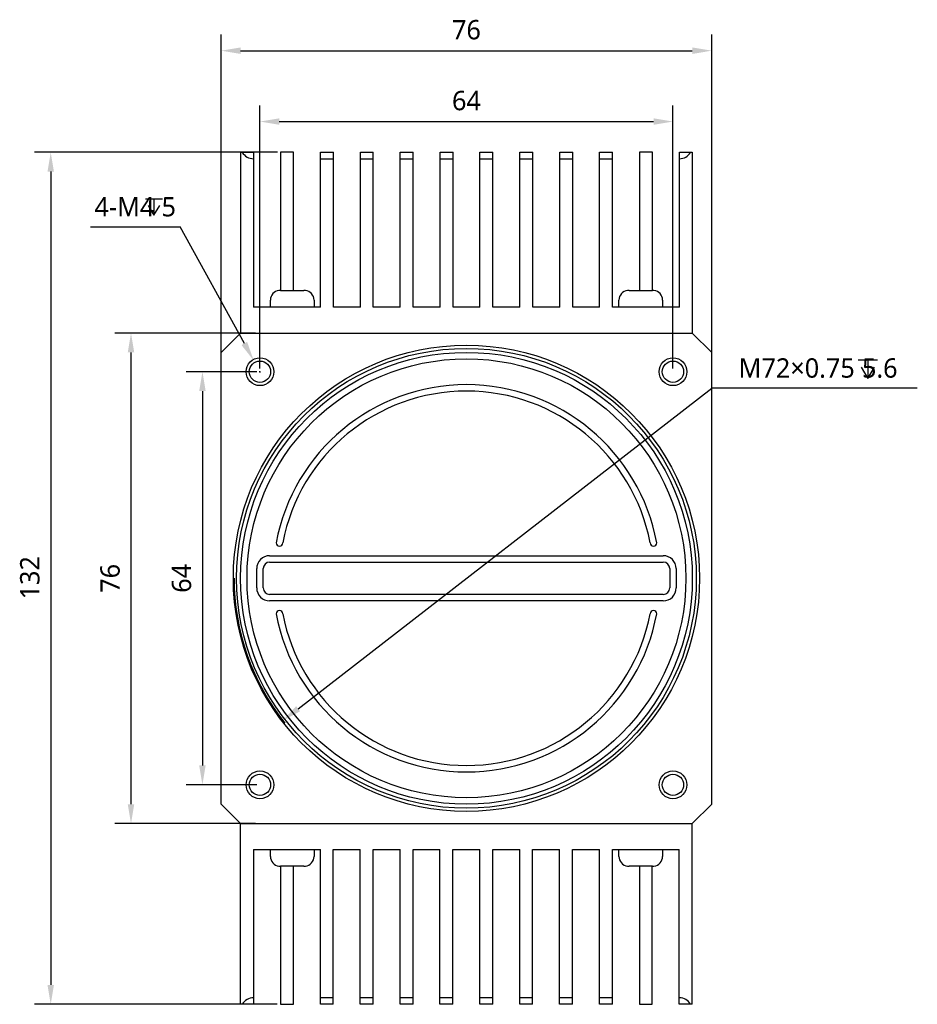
# Model space of a CAD drawing. Header units: millimetres. Extents: x 37 to 414, y 102 to 288.
# Tile 1 of 4: x 37 to 176, y 135 to 288. Entities that reach past the tile are written whole.
import ezdxf

# ---------------------------------------------------------------- set-up
doc = ezdxf.new("R2010")
doc.units = ezdxf.units.MM
doc.header["$LTSCALE"] = 23.1
doc.layers.get('0').update_dxf_attribs({"linetype": 'CONTINUOUS'})
doc.layers.add('00_COMPONENTS', color=7, linetype='CONTINUOUS')
doc.layers.add('51__DRAFT_DIMS', color=7, linetype='CONTINUOUS')
doc.styles.get("Standard").update_dxf_attribs({"font": 'Roboto-Regular.ttf'})

# ---------------------------------------------------------------- blocks, each defined once
blk = doc.blocks.new('_FILLED')
at = {"color": 0, "linetype": 'ByBlock'}
blk.add_solid([(0, 0), (-1, 0.167), (-1, -0.167)], dxfattribs=at)

msp = doc.modelspace()

# ---------------------------------------------------------------- linework, layer by layer
at = {"layer": '00_COMPONENTS'}
for p, q in [((71.33, 267.36), (71.33, 239.36)), ((71.33, 267.36), (73.35, 267.36)), ((73.35, 267.36), (73.35, 243.36)), ((77.53, 267.36), (77.53, 245.96)), ((79.53, 267.36), (77.53, 267.36)), ((79.53, 245.95), (79.53, 267.36)), ((83.71, 243.36), (83.71, 267.36)), ((83.71, 267.36), (85.71, 267.36)), ((85.71, 243.36), (85.71, 267.36)), ((89.89, 243.36), (89.89, 267.36)), ((89.89, 267.36), (91.89, 267.36)), ((91.89, 243.36), (91.89, 267.36)), ((96.07, 243.36), (96.07, 267.36)), ((96.07, 267.36), (98.07, 267.36)), ((98.07, 243.36), (98.07, 267.36)), ((102.25, 243.36), (102.25, 267.36)), ((102.25, 267.36), (104.25, 267.36)), ((104.25, 243.36), (104.25, 267.36)), ((108.43, 243.36), (108.43, 267.36)), ((108.43, 267.36), (110.43, 267.36)), ((110.43, 243.36), (110.43, 267.36)), ((114.61, 243.36), (114.61, 267.36)), ((114.61, 267.36), (116.61, 267.36)), ((116.61, 243.36), (116.61, 267.36)), ((120.79, 267.36), (122.79, 267.36)), ((120.79, 243.36), (120.79, 267.36)), ((122.79, 243.36), (122.79, 267.36)), ((126.97, 267.36), (128.97, 267.36)), ((126.97, 243.36), (126.97, 267.36)), ((128.97, 243.36), (128.97, 267.36)), ((135.15, 267.36), (133.15, 267.36)), ((133.15, 267.36), (133.15, 245.95)), ((135.15, 245.96), (135.15, 267.36)), ((139.33, 267.36), (141.33, 267.36)), ((139.33, 243.36), (139.33, 267.36)), ((141.33, 267.36), (141.33, 239.36)), ((73.33, 266.36), (73.35, 266.36)), ((83.71, 266.36), (85.71, 266.36)), ((89.89, 266.36), (91.89, 266.36)), ((96.07, 266.36), (98.07, 266.36)), ((102.25, 266.36), (104.25, 266.36)), ((108.43, 266.36), (110.43, 266.36)), ((114.61, 266.36), (116.61, 266.36)), ((120.79, 266.36), (122.79, 266.36)), ((126.97, 266.36), (128.97, 266.36)), ((77.28, 245.95), (77.28, 245.94)), ((77.52, 245.96), (78.83, 245.96)), ((78.83, 245.96), (78.83, 245.94)), ((79.83, 245.94), (79.83, 245.96)), ((79.83, 245.96), (81.14, 245.96)), ((81.38, 245.94), (81.38, 245.95)), ((131.28, 245.95), (131.28, 245.94)), ((131.52, 245.96), (132.83, 245.96)), ((132.83, 245.96), (132.83, 245.94)), ((133.83, 245.96), (135.14, 245.96)), ((133.83, 245.94), (133.83, 245.96)), ((135.38, 245.94), (135.38, 245.95)), ((75.96, 243.36), (75.96, 244.46)), ((82.71, 244.46), (82.71, 243.36)), ((129.96, 243.36), (129.96, 244.46)), ((136.71, 244.46), (136.71, 243.36)), ((83.71, 243.36), (73.35, 243.36)), ((89.89, 243.36), (85.71, 243.36)), ((96.07, 243.36), (91.89, 243.36)), ((102.25, 243.36), (98.07, 243.36)), ((108.43, 243.36), (104.25, 243.36)), ((114.61, 243.36), (110.43, 243.36)), ((120.79, 243.36), (116.61, 243.36)), ((126.97, 243.36), (122.79, 243.36)), ((139.33, 243.36), (128.97, 243.36)), ((71.33, 239.36), (68.33, 236.36)), ((71.33, 239.36), (141.33, 239.36)), ((144.33, 236.36), (141.33, 239.36)), ((68.33, 166.36), (68.33, 236.36)), ((144.33, 166.36), (144.33, 236.36)), ((75.83, 204.86), (136.83, 204.86)), ((75.83, 203.86), (136.83, 203.86)), ((73.83, 199.86), (73.83, 202.86)), ((74.83, 199.86), (74.83, 202.86)), ((137.83, 202.86), (137.83, 199.86)), ((138.83, 202.86), (138.83, 199.86)), ((136.83, 198.86), (75.83, 198.86)), ((136.83, 197.86), (75.83, 197.86)), ((68.33, 166.36), (71.33, 163.36)), ((141.33, 163.36), (144.33, 166.36)), ((71.33, 163.36), (141.33, 163.36)), ((71.33, 135.36), (71.33, 163.36)), ((141.33, 135.36), (141.33, 163.36)), ((73.33, 159.36), (83.69, 159.36)), ((73.33, 159.36), (73.33, 135.36)), ((75.96, 158.26), (75.96, 159.36)), ((82.71, 159.36), (82.71, 158.26)), ((83.69, 135.36), (83.69, 159.36)), ((85.69, 159.36), (89.87, 159.36)), ((85.69, 135.36), (85.69, 159.36)), ((89.87, 135.36), (89.87, 159.36)), ((91.87, 159.36), (96.05, 159.36)), ((91.87, 135.36), (91.87, 159.36)), ((96.05, 135.36), (96.05, 159.36)), ((98.05, 159.36), (102.23, 159.36)), ((98.05, 135.36), (98.05, 159.36)), ((102.23, 135.36), (102.23, 159.36)), ((104.23, 159.36), (108.41, 159.36)), ((104.23, 135.36), (104.23, 159.36)), ((108.41, 135.36), (108.41, 159.36)), ((110.41, 159.36), (114.59, 159.36)), ((110.41, 135.36), (110.41, 159.36)), ((114.59, 135.36), (114.59, 159.36)), ((116.59, 159.36), (120.77, 159.36)), ((116.59, 135.36), (116.59, 159.36)), ((120.77, 135.36), (120.77, 159.36)), ((122.77, 159.36), (126.95, 159.36)), ((122.77, 135.36), (122.77, 159.36)), ((126.95, 135.36), (126.95, 159.36)), ((128.95, 159.36), (139.31, 159.36)), ((128.95, 135.36), (128.95, 159.36)), ((129.96, 158.26), (129.96, 159.36)), ((136.71, 159.36), (136.71, 158.26)), ((139.31, 135.36), (139.31, 159.36)), ((77.28, 156.77), (77.28, 156.77)), ((77.51, 156.76), (77.51, 135.36)), ((78.83, 156.76), (77.52, 156.76)), ((78.83, 156.77), (78.83, 156.76)), ((79.51, 135.36), (79.51, 156.77)), ((79.83, 156.76), (79.83, 156.77)), ((81.14, 156.76), (79.83, 156.76)), ((81.38, 156.77), (81.38, 156.77)), ((131.28, 156.77), (131.28, 156.77)), ((132.83, 156.76), (131.52, 156.76)), ((132.83, 156.77), (132.83, 156.76)), ((133.13, 156.77), (133.13, 135.36)), ((133.83, 156.76), (133.83, 156.77)), ((135.14, 156.76), (133.83, 156.76)), ((135.13, 135.36), (135.13, 156.76)), ((135.38, 156.77), (135.38, 156.77)), ((85.69, 136.36), (83.69, 136.36)), ((91.87, 136.36), (89.87, 136.36)), ((98.05, 136.36), (96.05, 136.36)), ((104.23, 136.36), (102.23, 136.36)), ((110.41, 136.36), (108.41, 136.36)), ((116.59, 136.36), (114.59, 136.36)), ((122.77, 136.36), (120.77, 136.36)), ((128.95, 136.36), (126.95, 136.36)), ((139.33, 136.36), (139.31, 136.36)), ((73.33, 135.36), (71.33, 135.36)), ((77.51, 135.36), (79.51, 135.36)), ((85.69, 135.36), (83.69, 135.36)), ((91.87, 135.36), (89.87, 135.36)), ((98.05, 135.36), (96.05, 135.36)), ((104.23, 135.36), (102.23, 135.36)), ((110.41, 135.36), (108.41, 135.36)), ((116.59, 135.36), (114.59, 135.36)), ((122.77, 135.36), (120.77, 135.36)), ((128.95, 135.36), (126.95, 135.36)), ((133.13, 135.36), (135.13, 135.36)), ((141.33, 135.36), (139.31, 135.36))]:
    msp.add_line(p, q, dxfattribs=at)
for centre, radius in [((106.33, 201.36), 36.12), ((106.33, 201.36), 35.62), ((106.33, 201.36), 35), ((74.33, 233.36), 2.15), ((106.33, 201.36), 34), ((74.33, 233.36), 1.65), ((138.33, 233.36), 2.15), ((138.33, 233.36), 1.65), ((74.33, 169.36), 2.15), ((74.33, 169.36), 1.65), ((138.33, 169.36), 2.15), ((138.33, 169.36), 1.65)]:
    msp.add_circle(centre, radius, dxfattribs=at)
for centre, radius, start, end in [((77.46, 244.46), 1.5, 96.6317, 180), ((77.52, 244.36), 1.6, 89.9885, 98.6235), ((77.52, 244.34), 1.62, 89.9997, 90.7113), ((81.14, 244.36), 1.6, 81.3771, 90.0122), ((81.21, 244.46), 1.5, 0, 83.3683), ((131.46, 244.46), 1.5, 96.6317, 180), ((131.52, 244.36), 1.6, 89.9885, 98.6235), ((131.52, 244.34), 1.62, 89.9997, 90.7113), ((135.14, 244.36), 1.6, 81.3771, 90.0122), ((135.21, 244.46), 1.5, 0, 83.3683), ((106.33, 201.36), 30, 10.564, 169.436), ((106.33, 201.36), 29, 10.9327, 169.0673), ((77.35, 206.86), 0.509, 180, 360), ((135.31, 206.86), 0.509, 180, 360), ((75.83, 202.86), 2, 90, 180), ((136.83, 202.86), 2, 0, 90), ((75.83, 202.86), 1, 90, 180), ((136.83, 202.86), 1, 0, 90), ((75.83, 199.86), 2, 180, 270), ((75.83, 199.86), 1, 180, 270), ((136.83, 199.86), 2, 270, 360), ((136.83, 199.86), 1, 270, 360), ((77.35, 195.86), 0.509, 0, 180), ((106.33, 201.36), 30, 190.564, 349.436), ((106.33, 201.36), 29, 190.9327, 349.0673), ((135.31, 195.86), 0.509, 0, 180), ((77.46, 158.26), 1.5, 180, 263.3683), ((81.21, 158.26), 1.5, 276.6317, 360), ((131.46, 158.26), 1.5, 180, 263.3683), ((135.21, 158.26), 1.5, 276.6317, 360), ((77.52, 158.35), 1.6, 261.3771, 270.0122), ((81.14, 158.35), 1.6, 269.9885, 278.6235), ((81.14, 158.38), 1.62, 269.9997, 270.7113), ((131.52, 158.35), 1.6, 261.3771, 270.0122), ((135.14, 158.35), 1.6, 269.9885, 278.6235), ((135.14, 158.38), 1.62, 269.9997, 270.7113)]:
    msp.add_arc(centre, radius, start, end, dxfattribs=at)
for centre, major_axis, start_param, end_param in [((73.33, 268.36), (2, 0), -2.617994, -1.570796), ((139.33, 268.36), (0, 2), -3.141593, -2.094395), ((73.33, 134.36), (2, 0), 1.570796, 2.617994), ((139.33, 134.36), (2, 0), 0.523599, 1.570796)]:
    msp.add_ellipse(centre, major_axis=major_axis, ratio=1, start_param=start_param, end_param=end_param, dxfattribs=at)
for points in [[(78.83, 245.94), (78.91, 245.94), (79.08, 245.95), (79.33, 245.95), (79.58, 245.95), (79.75, 245.94), (79.83, 245.94)], [(132.83, 245.94), (132.91, 245.94), (133.08, 245.95), (133.33, 245.95), (133.58, 245.95), (133.75, 245.94), (133.83, 245.94)], [(79.83, 156.77), (79.75, 156.77), (79.58, 156.77), (79.33, 156.77), (79.08, 156.77), (78.91, 156.77), (78.83, 156.77)], [(133.83, 156.77), (133.75, 156.77), (133.58, 156.77), (133.33, 156.77), (133.08, 156.77), (132.91, 156.77), (132.83, 156.77)]]:
    msp.add_open_spline(points, degree=3, knots=[0, 0, 0, 0, 0.249997, 0.5, 0.750003, 1, 1, 1, 1], dxfattribs=at)
at = {"layer": '51__DRAFT_DIMS'}
for p, q in [((68.33, 234.03), (68.33, 285.6)), ((144.33, 234.03), (144.33, 285.6)), ((71.33, 283.1), (141.33, 283.1)), ((74.33, 233.86), (74.33, 274.62)), ((138.33, 233.86), (138.33, 274.62)), ((77.33, 272.12), (135.33, 272.12)), ((77.03, 267.36), (39.41, 267.36)), ((41.91, 264.36), (41.91, 138.36)), ((56.61, 260.13), (59.21, 260.13)), ((57.91, 260.13), (57.91, 257.63)), ((57.01, 259.13), (57.91, 257.63)), ((57.91, 257.63), (58.81, 259.13)), ((48.06, 255.8), (61.95, 255.8)), ((71.92, 237.73), (61.95, 255.8)), ((73.66, 239.36), (51.85, 239.36)), ((54.35, 236.36), (54.35, 166.36)), ((167.01, 235.22), (170.02, 235.22)), ((168.51, 235.22), (168.51, 232.32)), ((74.33, 233.27), (74.33, 233.45)), ((167.47, 234.06), (168.51, 232.32)), ((168.51, 232.32), (169.55, 234.06)), ((73.83, 233.36), (62.92, 233.36)), ((74.24, 233.36), (74.42, 233.36)), ((65.42, 230.36), (65.42, 172.36)), ((80.24, 181.15), (144.37, 230.82)), ((176.19, 230.82), (144.37, 230.82)), ((73.83, 169.36), (62.92, 169.36)), ((73.66, 163.36), (51.85, 163.36)), ((77.01, 135.36), (39.41, 135.36))]:
    msp.add_line(p, q, dxfattribs=at)
msp.add_arc((106.33, 201.36), 36, 180, 218.5553, dxfattribs=at)

# ---------------------------------------------------------------- block references
at = {"layer": '51__DRAFT_DIMS', "xscale": 3, "yscale": 3, "zscale": 3}
for p, rotation in [((68.33, 283.1), 180), ((74.33, 272.12), 180), ((41.91, 267.36), 90), ((54.35, 239.36), 89.99999999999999), ((73.36, 235.11), 298.8894009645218), ((65.42, 233.36), 89.99999999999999), ((77.87, 179.31), 217.7595955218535), ((65.42, 169.36), 270), ((54.35, 163.36), 270), ((41.91, 135.36), 270)]:
    msp.add_blockref('_FILLED', p, dxfattribs=dict(at, rotation=rotation))
for p in [(144.33, 283.1), (138.33, 272.12)]:
    msp.add_blockref('_FILLED', p, dxfattribs=at)

# ---------------------------------------------------------------- texts
at = {"layer": '51__DRAFT_DIMS', "char_height": 3, "line_spacing_factor": 0.9}
for s, insert, attachment_point in [('\\A1;76', (106.33, 287.85), 2), ('\\A1;64', (106.33, 276.87), 2), ('\\A1;{4-M4{\\fgdt; }5}', (61.32, 260.43), 3), ('\\A1;{M72×0.75{\\fgdt; }5.6}', (148.5, 235.44), 1)]:
    msp.add_mtext(s, dxfattribs=dict(at, insert=insert, attachment_point=attachment_point))
at = {"layer": '51__DRAFT_DIMS', "char_height": 3, "attachment_point": 2, "rotation": 90, "line_spacing_factor": 0.9}
for s, insert in [('\\A1;132', (37.16, 201.44)), ('\\A1;76', (49.6, 201.35)), ('\\A1;64', (60.67, 201.35))]:
    msp.add_mtext(s, dxfattribs=dict(at, insert=insert))

doc.saveas('drawing.dxf')
